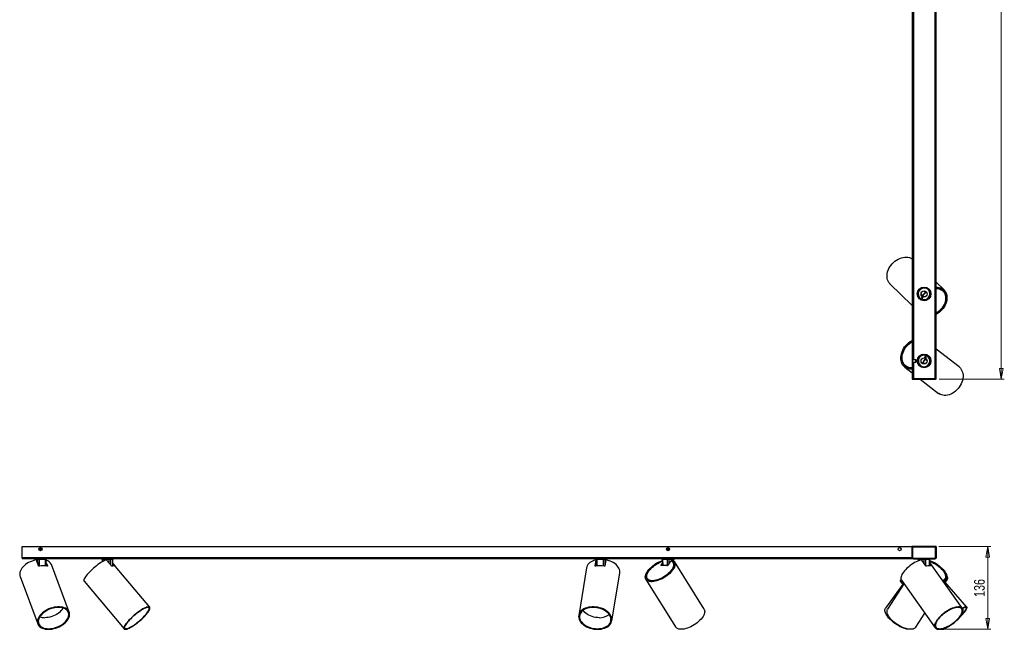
# Model space of a CAD drawing. Header units: millimetres. Extents: x 50 to 1141, y 437 to 837.
# Tile 2 of 4: x 424 to 747, y 437 to 637. Entities that reach past the tile are written whole.
import ezdxf

# ---------------------------------------------------------------- set-up
doc = ezdxf.new("R2010")
doc.units = ezdxf.units.MM
doc.header["$PDSIZE"] = -1
doc.styles.add('SLDTEXTSTYLE0', font='TXT', dxfattribs={"width": 0.75})
doc.dimstyles.new('SLDDIMSTYLE0', dxfattribs={"dimtxt": 3.5, "dimasz": 3.556, "dimexe": 0, "dimexo": 0.0625, "dimgap": 0.875, "dimtad": 1, "dimdec": 0, "dimlfac": 5, "dimrnd": 1e-09, "dimzin": 12, "dimdsep": 46, "dimtxsty": 'SLDTEXTSTYLE0', "dimblk1": 'CLOSED', "dimblk2": 'CLOSED', "dimsah": 1, "dimcen": 0.09, "dimadec": 0, "dimazin": 3, "dimtfac": 1, "dimtofl": 0, "dimtmove": 0, "dimatfit": 3, "dimldrblk": 'CLOSED', "dimfxl": 0, "dimfrac": 2, "dimtolj": 1, "dimtzin": 12, "dimarcsym": 0})
doc.dimstyles.new('SLDDIMSTYLE2', dxfattribs={"dimtxt": 3.5, "dimasz": 3.556, "dimexe": 0, "dimexo": 0.0625, "dimgap": 0.875, "dimtad": 1, "dimdec": 0, "dimlfac": 5, "dimrnd": 1e-09, "dimzin": 12, "dimdsep": 46, "dimtxsty": 'SLDTEXTSTYLE0', "dimblk1": 'CLOSED', "dimblk2": 'CLOSED', "dimsah": 1, "dimcen": 0.09, "dimadec": 0, "dimazin": 3, "dimtfac": 1, "dimtdec": 0, "dimtofl": 0, "dimtmove": 0, "dimatfit": 3, "dimldrblk": 'CLOSED', "dimfxl": 0, "dimfrac": 2, "dimtolj": 1, "dimtzin": 12, "dimarcsym": 0})

# ---------------------------------------------------------------- blocks, each defined once
blk = doc.blocks.new('_Closed')
at = {"color": 0, "linetype": 'ByBlock', "lineweight": -2}
for p, q in [((-1, 0.166667), (0, 0)), ((-1, 0.166667), (-1, -0.166667)), ((0, 0), (-1, -0.166667)), ((0, 0), (-1, 0))]:
    blk.add_line(p, q, dxfattribs=at)
blk = doc.blocks.new('_D')
at = {"color": 7, "linetype": 'Continuous', "lineweight": 0}
for p, q in [((725.57, 463.82), (742.6, 463.82)), ((741.6, 436.66), (741.6, 463.82)), ((726.16, 436.66), (742.6, 436.66))]:
    blk.add_line(p, q, dxfattribs=at)
at = {"color": 7, "linetype": 'Continuous', "lineweight": 18, "xscale": 3.556, "yscale": 3.556}
for p, rotation in [((741.6, 463.82), 90.0000000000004), ((741.6, 436.66), 270.0000000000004)]:
    blk.add_blockref('_Closed', p, dxfattribs=dict(at, rotation=rotation))
at = {"color": 7, "linetype": 'Continuous', "lineweight": 18, "insert": (737.09, 447.26), "char_height": 3.5, "attachment_point": 1, "rotation": 90, "style": 'SLDTEXTSTYLE0'}
blk.add_mtext('136', dxfattribs=at)
blk = doc.blocks.new('_D_3')
at = {"color": 7, "linetype": 'Continuous', "lineweight": 0}
for p, q in [((725.57, 818.65), (747.02, 818.65)), ((746.02, 818.65), (746.02, 518.69)), ((725.6, 518.69), (747.02, 518.69))]:
    blk.add_line(p, q, dxfattribs=at)
at = {"color": 7, "linetype": 'Continuous', "lineweight": 18, "xscale": 3.556, "yscale": 3.556}
for p, rotation in [((746.02, 818.65, 9.65), 90.0000000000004), ((746.02, 518.69, 9.65), 270.0000000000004)]:
    blk.add_blockref('_Closed', p, dxfattribs=dict(at, rotation=rotation))
at = {"color": 7, "linetype": 'Continuous', "lineweight": 18, "insert": (741.51, 669.15), "char_height": 3.5, "attachment_point": 1, "rotation": 90, "style": 'SLDTEXTSTYLE0'}
blk.add_mtext('1500', dxfattribs=at)

msp = doc.modelspace()

# ---------------------------------------------------------------- linework, layer by layer
at = {"color": 8, "linetype": 'Continuous', "lineweight": 25}
for p, q in [((724.22, 818.25), (724.22, 518.89)), ((717.16, 730.29), (717.16, 525.09)), ((717.16, 524.29), (717.16, 518.89)), ((428.89, 459.52), (428.89, 459.35)), ((429.84, 457.91), (429.83, 459.52)), ((430.23, 459.52), (430.23, 457.32)), ((432.26, 457.41), (432.28, 459.52)), ((451.1, 459.52), (451.11, 458.9)), ((453.21, 458.28), (453.22, 459.52)), ((453.6, 459.52), (453.59, 457.83)), ((454.37, 457.38), (454.4, 459.52)), ((613.04, 459.25), (613.04, 459.29)), ((613.29, 459.52), (613.31, 457.38)), ((615.49, 457.34), (615.51, 459.52)), ((615.86, 459.52), (615.84, 457.37)), ((616.27, 459.39), (616.27, 459.52)), ((634.86, 459.52), (634.88, 457.52)), ((636.48, 457.67), (636.48, 459.52)), ((636.91, 459.52), (636.91, 458.22)), ((638.47, 459.12), (638.47, 459.52)), ((716.76, 460.12), (716.66, 460.12)), ((718.92, 459.52), (718.92, 459.14)), ((720.7, 458.2), (720.7, 459.52)), ((721.12, 459.52), (721.12, 457.61)), ((722.49, 457.44), (722.51, 459.52)), ((432.88, 457.32), (432.93, 457.43)), ((455.02, 457.4), (455.05, 457.43)), ((612.73, 457.43), (612.74, 457.36)), ((634.3, 457.53), (634.3, 457.52)), ((723.15, 457.35), (723.22, 457.43))]:
    msp.add_line(p, q, dxfattribs=at)
at = {"color": 7, "linetype": 'Continuous', "lineweight": 25}
for p, q in [((724.46, 518.69), (724.46, 818.6)), ((724.62, 518.69), (724.62, 818.6)), ((716.76, 810.69), (716.76, 518.69)), ((716.92, 810.69), (716.92, 518.69)), ((709.49, 549.97), (716.76, 542.84)), ((727.23, 547.98), (724.62, 550.54)), ((718.49, 546.6), (718.44, 546.65)), ((720.11, 546.27), (719.83, 546.55)), ((720.68, 548.94), (720.73, 548.89)), ((720.81, 547.55), (721.09, 547.27)), ((722.24, 548.25), (722.29, 548.27)), ((722.4, 548.07), (722.45, 548.09)), ((722.5, 547.94), (722.54, 547.97)), ((722.86, 546.31), (722.9, 546.27)), ((722.89, 546.63), (722.94, 546.59)), ((726.39, 548.23), (726.29, 548.13)), ((726.88, 547.63), (726.68, 547.81)), ((726.76, 547.74), (726.89, 547.88)), ((719.14, 545.06), (719.16, 545.11)), ((719.32, 544.9), (719.34, 544.95)), ((719.45, 544.81), (719.47, 544.86)), ((720.07, 545.85), (719.71, 545.06)), ((720.44, 545.68), (720.07, 545.85)), ((720.07, 544.89), (720.44, 545.68)), ((720.84, 544.44), (720.79, 544.49)), ((721.15, 544.49), (721.11, 544.53)), ((721.37, 544.6), (721.3, 544.52)), ((721.43, 544.61), (721.35, 544.54)), ((722.85, 546.07), (722.78, 545.99)), ((722.87, 546.12), (722.79, 546.05)), ((719.98, 526.82), (720.03, 526.79)), ((720.29, 526.9), (720.34, 526.86)), ((732.19, 522.7), (724.62, 528.6)), ((717.96, 525.09), (716.92, 525.09)), ((716.92, 524.29), (717.96, 524.29)), ((718.36, 524.69), (717.96, 525.09)), ((717.96, 525.08), (717.96, 525.09)), ((717.96, 524.29), (717.96, 525.08)), ((717.96, 524.29), (718.36, 524.69)), ((718.5, 524.49), (718.44, 524.54)), ((718.49, 524.82), (718.45, 524.85)), ((718.46, 525), (718.53, 525.08)), ((718.47, 525.06), (718.54, 525.14)), ((719.72, 526.66), (719.79, 526.75)), ((719.78, 526.69), (719.84, 526.77)), ((720.67, 523.82), (720.35, 524.06)), ((721.1, 526.54), (720.83, 525.72)), ((720.83, 525.72), (721.21, 525.59)), ((721.21, 525.59), (721.48, 526.41)), ((721.21, 525.17), (721.53, 524.92)), ((721.71, 526.69), (721.69, 526.65)), ((721.85, 526.62), (721.83, 526.57)), ((722.05, 526.48), (722.03, 526.43)), ((722.86, 525.02), (722.92, 524.98)), ((714.34, 522.66), (716.76, 520.78)), ((714.65, 523.06), (714.86, 522.89)), ((714.78, 522.95), (714.66, 522.8)), ((715.2, 522.51), (715.28, 522.62)), ((719.04, 523.24), (718.99, 523.21)), ((719.15, 523.12), (719.1, 523.09)), ((719.33, 522.96), (719.28, 522.93)), ((720.95, 522.45), (720.9, 522.5)), ((716.76, 518.69), (716.92, 518.69)), ((716.92, 518.89), (724.46, 518.89)), ((716.92, 518.69), (724.46, 518.69)), ((719.44, 518.69), (725.43, 514.02)), ((724.62, 518.69), (724.46, 518.69)), ((424.66, 460.12), (424.66, 463.82)), ((424.66, 463.82), (716.66, 463.82)), ((430.57, 463.14), (430.43, 462.96)), ((430.52, 462.74), (430.43, 462.96)), ((430.52, 462.74), (430.75, 462.71)), ((430.57, 463.14), (430.8, 463.11)), ((430.75, 462.71), (430.89, 462.89)), ((430.8, 463.11), (430.89, 462.89)), ((636.57, 463.14), (636.43, 462.96)), ((636.52, 462.74), (636.43, 462.96)), ((636.52, 462.74), (636.75, 462.71)), ((636.57, 463.14), (636.8, 463.11)), ((636.75, 462.71), (636.89, 462.89)), ((636.8, 463.11), (636.89, 462.89)), ((716.66, 463.82), (716.66, 460.12)), ((716.76, 463.82), (716.66, 463.82)), ((716.76, 463.82), (716.92, 463.82)), ((716.76, 463.82), (716.76, 460.12)), ((716.92, 463.82), (716.92, 460.12)), ((724.46, 463.82), (716.92, 463.82)), ((716.92, 463.72), (724.6, 463.72)), ((716.92, 460.08), (716.92, 463.72)), ((724.62, 463.82), (724.46, 463.82)), ((724.46, 460.12), (724.46, 463.82)), ((724.6, 463.72), (724.6, 460.08)), ((724.62, 460.12), (724.62, 463.82)), ((424.66, 460.12), (424.66, 459.72)), ((716.66, 460.12), (424.66, 460.12)), ((717.16, 459.72), (424.66, 459.72)), ((428.86, 459.52), (428.87, 459.34)), ((429.83, 459.52), (428.89, 459.52)), ((430.02, 457.43), (429.32, 459.29)), ((432.28, 459.52), (430.23, 459.52)), ((432.43, 457.38), (432.46, 459.52)), ((450.91, 459.52), (450.91, 458.78)), ((453.22, 459.52), (451.1, 459.52)), ((453.93, 457.43), (452.36, 459.29)), ((454.4, 459.52), (453.6, 459.52)), ((454.39, 457.38), (454.42, 459.52)), ((612.73, 457.43), (613.04, 459.29)), ((613.04, 459.52), (613.06, 457.35)), ((613.04, 459.28), (613.04, 459.32)), ((615.51, 459.52), (613.29, 459.52)), ((616.27, 459.52), (615.86, 459.52)), ((616.18, 459.29), (615.87, 457.43)), ((616.28, 459.39), (616.28, 459.52)), ((634.76, 459.52), (634.79, 457.52)), ((636.48, 459.52), (634.86, 459.52)), ((637.59, 459.11), (636.42, 457.59)), ((638.47, 459.52), (636.91, 459.52)), ((637.98, 459.39), (637.82, 459.18)), ((637.94, 458.93), (637.85, 459.08)), ((638.03, 459.39), (637.86, 459.18)), ((638.55, 459.04), (638.56, 459.52)), ((716.66, 460.11), (716.66, 460.12)), ((716.78, 460.03), (716.66, 460.11)), ((716.76, 460.12), (716.92, 460.12)), ((724.4, 459.88), (717.12, 459.88)), ((717.16, 459.72), (717.16, 459.88)), ((717.16, 459.88), (724.22, 459.88)), ((717.16, 459.72), (724.22, 459.72)), ((718.79, 459.52), (718.8, 459.09)), ((718.8, 459.52), (718.81, 459.09)), ((720.7, 459.52), (718.92, 459.52)), ((721.25, 457.43), (719.93, 459.29)), ((722.51, 459.52), (721.12, 459.52)), ((722.55, 457.44), (722.57, 459.52)), ((722.58, 458.58), (722.59, 459.52)), ((724.22, 459.72), (724.22, 459.88)), ((724.62, 460.12), (724.46, 460.12)), ((724.57, 459.88), (724.54, 459.88)), ((724.57, 459.93), (724.57, 459.88)), ((432.44, 458.26), (432.79, 457.32)), ((432.45, 458.71), (432.93, 457.43)), ((440.08, 442.23), (434.25, 457.84)), ((454.4, 458.2), (455.05, 457.43)), ((454.4, 457.74), (454.66, 457.43)), ((466.5, 443.85), (455.15, 457.32)), ((609.93, 456.82), (607.33, 441.21)), ((612.79, 457.33), (613.05, 458.89)), ((634.26, 457.59), (634.78, 458.26)), ((634.26, 457.59), (634.3, 457.53)), ((636.3, 457.52), (634.28, 457.52)), ((634.62, 457.52), (634.79, 457.73)), ((638.48, 458.26), (638.3, 458.56)), ((638.65, 457.78), (638.65, 457.79)), ((648.46, 443.22), (638.72, 458.83)), ((733.29, 443.49), (722.56, 458.6)), ((722.56, 458.35), (723.22, 457.43)), ((722.56, 457.89), (722.9, 457.41)), ((423.95, 453.99), (429.77, 438.39)), ((618.18, 439.4), (620.78, 455.01)), ((629.39, 453), (639.13, 437.4)), ((629.81, 453.27), (630, 452.97)), ((713.24, 452.73), (724.32, 437.12)), ((727.33, 451.89), (728, 452.94)), ((727.39, 452.91), (727.58, 453.21)), ((727.7, 452.05), (728.16, 452.7)), ((444.94, 452.37), (458.09, 436.76)), ((713.68, 451.43), (707.98, 443.53)), ((714.05, 451.58), (708.71, 443.28)), ((712.91, 452.31), (713.84, 451.25)), ((734.75, 443.91), (727.54, 452.23)), ((717.97, 437.33), (720.92, 441.92)), ((726.42, 436.72), (726.44, 436.71)), ((726.86, 436.83), (726.88, 436.83))]:
    msp.add_line(p, q, dxfattribs=at)
at = {"color": 7, "linetype": 'Continuous', "lineweight": 25, "flags": 128}
for points in [[(709.49, 549.97), (709.41, 550.05), (709.11, 550.41), (708.87, 550.82), (708.69, 551.27), (708.57, 551.76), (708.52, 552.27), (708.52, 552.8), (708.59, 553.35), (708.72, 553.9), (708.91, 554.45), (709.15, 555), (709.46, 555.53), (709.81, 556.04), (710.21, 556.53), (710.65, 556.97), (711.12, 557.38), (711.63, 557.75), (712.15, 558.06), (712.69, 558.32), (713.24, 558.52), (713.79, 558.66), (714.34, 558.74), (714.87, 558.75), (715.38, 558.7), (715.87, 558.59), (716.32, 558.42), (716.74, 558.19), (716.76, 558.17)], [(718.51, 547.26), (718.55, 547.31), (718.6, 547.38)], [(719.83, 546.55), (719.75, 546.6), (719.69, 546.6)], [(720.07, 545.91), (720.13, 546), (720.16, 546.1), (720.16, 546.2), (720.11, 546.27), (720.04, 546.32), (719.94, 546.32), (719.84, 546.28), (719.79, 546.25)], [(719.95, 548.76), (720.03, 548.82), (720.07, 548.85)], [(720.17, 546.15), (720.47, 546.36), (720.76, 546.62)], [(720.75, 547.69), (720.76, 547.63), (720.81, 547.55)], [(720.76, 546.62), (721.01, 546.91), (721.21, 547.22)], [(724.62, 548.91), (725.13, 548.9), (725.64, 548.82), (726.11, 548.68), (726.55, 548.48), (726.94, 548.23), (727.29, 547.91), (727.59, 547.55), (727.83, 547.14), (728.02, 546.69), (728.14, 546.21), (728.2, 545.7), (728.2, 545.16), (728.13, 544.61), (728, 544.06), (727.81, 543.5), (727.57, 542.95), (727.26, 542.42), (726.91, 541.91), (726.51, 541.42), (726.07, 540.97), (725.59, 540.56), (725.09, 540.2), (724.62, 539.92)], [(724.62, 548.65), (724.66, 548.65), (725.16, 548.62), (725.64, 548.53), (726.08, 548.38), (726.49, 548.18), (726.86, 547.91), (727.18, 547.6), (727.44, 547.23), (727.66, 546.83), (727.81, 546.39), (727.91, 545.91), (727.94, 545.41), (727.92, 544.89), (727.83, 544.36), (727.68, 543.83), (727.47, 543.3), (727.21, 542.78), (726.9, 542.28), (726.54, 541.8), (726.13, 541.35), (725.69, 540.94), (725.22, 540.57), (724.72, 540.24), (724.62, 540.18)], [(724.62, 548.47), (725.01, 548.46), (725.49, 548.38), (725.93, 548.24), (726.34, 548.03), (726.71, 547.77), (727.03, 547.46), (727.3, 547.09), (727.51, 546.69), (727.66, 546.24), (727.74, 545.76), (727.77, 545.26), (727.73, 544.74), (727.62, 544.21), (727.46, 543.67), (727.23, 543.15), (726.95, 542.63), (726.61, 542.14), (726.23, 541.67), (725.81, 541.24), (725.35, 540.85), (724.87, 540.51), (724.62, 540.36)], [(716.76, 522), (716.52, 521.99), (716.02, 522.01), (715.53, 522.09), (715.07, 522.24), (714.65, 522.45), (714.27, 522.72), (713.93, 523.05), (713.64, 523.43), (713.41, 523.85), (713.23, 524.32), (713.12, 524.82), (713.06, 525.35), (713.06, 525.91), (713.13, 526.47), (713.25, 527.05), (713.44, 527.62), (713.68, 528.18), (713.97, 528.73), (714.31, 529.26), (714.7, 529.76), (715.13, 530.22), (715.59, 530.64), (716.08, 531.01), (716.59, 531.33), (716.76, 531.42)], [(716.76, 522.27), (716.46, 522.26), (715.98, 522.29), (715.52, 522.39), (715.09, 522.55), (714.7, 522.77), (714.35, 523.05), (714.04, 523.38), (713.78, 523.76), (713.58, 524.18), (713.43, 524.64), (713.34, 525.14), (713.31, 525.65), (713.33, 526.19), (713.42, 526.74), (713.57, 527.29), (713.77, 527.83), (714.02, 528.37), (714.33, 528.88), (714.68, 529.38), (715.07, 529.83), (715.49, 530.26), (715.95, 530.63), (716.43, 530.96), (716.76, 531.15)], [(716.76, 522.45), (716.6, 522.44), (716.12, 522.47), (715.65, 522.56), (715.22, 522.71), (714.83, 522.93), (714.47, 523.2), (714.17, 523.54), (713.91, 523.92), (713.72, 524.35), (713.58, 524.81), (713.5, 525.31), (713.48, 525.83), (713.52, 526.37), (713.63, 526.92), (713.79, 527.47), (714.01, 528.01), (714.29, 528.54), (714.61, 529.04), (714.98, 529.52), (715.39, 529.96), (715.84, 530.35), (716.31, 530.7), (716.76, 530.97)], [(720.61, 524.75), (720.39, 524.43), (720.23, 524.1)], [(721.15, 525.28), (720.87, 525.04), (720.61, 524.75)], [(720.74, 523.69), (720.72, 523.74), (720.67, 523.82)], [(721.22, 525.54), (721.17, 525.44), (721.14, 525.33), (721.16, 525.24), (721.21, 525.17), (721.3, 525.13), (721.39, 525.14), (721.49, 525.19), (721.54, 525.22)], [(721.53, 524.92), (721.61, 524.88), (721.67, 524.88)], [(722.92, 524.37), (722.89, 524.31), (722.84, 524.23)], [(721.66, 522.71), (721.59, 522.65), (721.55, 522.61)], [(732.19, 522.7), (732.28, 522.63), (732.61, 522.3), (732.9, 521.92), (733.13, 521.49), (733.3, 521.03), (733.42, 520.52), (733.47, 519.99), (733.47, 519.44), (733.4, 518.88), (733.28, 518.31), (733.09, 517.74), (732.85, 517.17), (732.56, 516.63), (732.22, 516.1), (731.83, 515.61), (731.41, 515.15), (730.95, 514.73), (730.46, 514.36), (729.95, 514.04), (729.43, 513.78), (728.9, 513.58), (728.36, 513.44), (727.84, 513.36), (727.32, 513.35), (726.83, 513.41), (726.36, 513.53), (725.92, 513.71), (725.52, 513.95), (725.43, 514.02)], [(429.06, 459.39), (428.46, 459.23), (427.87, 459.03), (427.29, 458.78), (426.73, 458.5), (426.21, 458.18), (425.72, 457.84), (425.28, 457.46), (424.89, 457.07), (424.55, 456.67), (424.27, 456.25), (424.06, 455.83), (423.91, 455.41), (423.83, 454.99), (423.82, 454.59), (423.88, 454.21), (423.95, 453.99)], [(430.31, 459.72), (430.29, 459.71), (430.28, 459.7), (430.26, 459.68), (430.25, 459.66), (430.24, 459.63), (430.23, 459.59), (430.23, 459.56), (430.23, 459.52)], [(432.36, 459.72), (432.35, 459.71), (432.33, 459.7), (432.32, 459.68), (432.31, 459.66), (432.3, 459.63), (432.29, 459.59), (432.28, 459.56), (432.28, 459.52)], [(452.12, 459.39), (451.75, 459.23), (451.35, 459.03), (450.91, 458.78), (450.45, 458.5), (449.98, 458.18), (449.49, 457.84), (449, 457.46), (448.51, 457.07), (448.03, 456.67), (447.56, 456.25), (447.12, 455.83), (446.7, 455.41), (446.31, 454.99), (445.96, 454.59), (445.65, 454.21), (445.39, 453.85), (445.18, 453.51), (445.02, 453.21), (444.91, 452.94), (444.86, 452.71), (444.86, 452.53), (444.92, 452.38), (444.94, 452.37)], [(451.1, 459.52), (451.1, 459.56), (451.1, 459.59), (451.09, 459.63), (451.08, 459.66), (451.07, 459.68), (451.06, 459.7), (451.04, 459.71), (451.03, 459.72)], [(453.22, 459.52), (453.21, 459.56), (453.21, 459.59), (453.2, 459.63), (453.2, 459.66), (453.18, 459.68), (453.17, 459.7), (453.16, 459.71), (453.15, 459.72)], [(612.87, 459.39), (612.33, 459.23), (611.83, 459.03), (611.38, 458.78), (610.98, 458.5), (610.63, 458.18), (610.35, 457.84), (610.14, 457.46), (609.99, 457.07), (609.93, 456.82)], [(620.78, 455.01), (620.81, 455.41), (620.78, 455.83), (620.67, 456.25), (620.49, 456.67), (620.25, 457.07), (619.94, 457.46), (619.57, 457.84), (619.15, 458.18), (618.67, 458.5), (618.15, 458.78), (617.6, 459.03), (617.02, 459.23), (616.41, 459.39)], [(638.03, 459.39), (638.32, 459.23), (638.57, 459.03), (638.75, 458.78), (638.87, 458.5), (638.92, 458.18), (638.91, 457.84), (638.84, 457.46), (638.71, 457.07), (638.51, 456.67), (638.26, 456.25), (637.95, 455.83), (637.59, 455.41), (637.18, 454.99), (636.74, 454.59), (636.25, 454.21), (635.74, 453.85), (635.21, 453.51), (634.66, 453.21), (634.1, 452.94), (633.55, 452.71), (632.99, 452.53), (632.46, 452.38), (631.94, 452.29), (631.45, 452.24), (631, 452.24), (630.58, 452.29), (630.22, 452.38), (629.9, 452.53), (629.63, 452.71), (629.43, 452.94), (629.28, 453.21), (629.2, 453.51), (629.18, 453.85), (629.23, 454.21), (629.34, 454.59), (629.51, 454.99), (629.74, 455.41), (630.02, 455.83), (630.36, 456.25), (630.75, 456.67), (631.18, 457.07), (631.65, 457.46), (632.15, 457.84), (632.68, 458.18), (633.22, 458.5), (633.78, 458.78), (634.34, 459.03), (634.77, 459.19)], [(637.86, 459.18), (638.14, 459.02), (638.36, 458.81), (638.52, 458.57), (638.62, 458.29), (638.66, 457.98), (638.64, 457.64), (638.55, 457.28), (638.41, 456.9), (638.21, 456.51), (637.95, 456.11), (637.63, 455.7), (637.27, 455.3), (636.87, 454.91), (636.43, 454.53), (635.95, 454.17), (635.45, 453.83), (634.94, 453.52), (634.41, 453.25), (633.87, 453), (633.34, 452.8), (632.82, 452.64), (632.31, 452.53), (631.83, 452.46), (631.38, 452.43), (630.96, 452.46), (630.58, 452.53), (630.26, 452.64), (629.98, 452.8), (629.76, 453), (629.59, 453.25), (629.49, 453.52), (629.45, 453.83), (629.47, 454.17), (629.55, 454.53), (629.69, 454.91), (629.89, 455.3), (630.15, 455.7), (630.46, 456.11), (630.82, 456.51), (631.22, 456.9), (631.66, 457.28), (632.13, 457.64), (632.63, 457.98), (633.15, 458.29), (633.68, 458.57), (634.21, 458.81), (634.75, 459.02), (634.77, 459.02)], [(637.59, 459.11), (637.89, 458.96), (638.13, 458.77), (638.31, 458.54), (638.43, 458.27), (638.48, 457.97), (638.47, 457.64), (638.4, 457.28), (638.26, 456.9), (638.06, 456.51), (637.8, 456.11), (637.49, 455.71), (637.13, 455.31), (636.72, 454.91), (636.28, 454.54), (635.8, 454.18), (635.3, 453.85), (634.78, 453.55), (634.25, 453.28), (633.71, 453.05), (633.18, 452.86), (632.67, 452.72), (632.17, 452.62), (631.7, 452.57), (631.27, 452.57), (630.87, 452.62), (630.52, 452.72), (630.23, 452.86), (629.99, 453.05), (629.81, 453.28), (629.69, 453.55), (629.63, 453.85), (629.64, 454.18), (629.71, 454.54), (629.85, 454.91), (630.04, 455.31), (630.3, 455.71), (630.61, 456.11), (630.97, 456.51), (631.37, 456.9), (631.82, 457.28), (632.29, 457.64), (632.8, 457.97), (633.32, 458.27), (633.85, 458.54), (634.38, 458.77), (634.77, 458.91)], [(719.66, 459.39), (719.16, 459.23), (718.65, 459.03), (718.12, 458.78), (717.58, 458.5), (717.05, 458.18), (716.52, 457.84), (716.02, 457.46), (715.53, 457.07), (715.07, 456.67), (714.65, 456.25), (714.27, 455.83), (713.93, 455.41), (713.64, 454.99), (713.41, 454.59), (713.23, 454.21), (713.12, 453.85), (713.06, 453.51), (713.06, 453.21), (713.13, 452.94), (713.24, 452.73)], [(718.92, 459.52), (718.92, 459.56), (718.91, 459.59), (718.9, 459.63), (718.88, 459.66), (718.86, 459.68), (718.84, 459.7), (718.82, 459.71), (718.8, 459.72)], [(720.7, 459.52), (720.7, 459.56), (720.69, 459.59), (720.68, 459.63), (720.67, 459.66), (720.65, 459.68), (720.63, 459.7), (720.6, 459.71), (720.58, 459.72)], [(722.57, 459.18), (722.96, 459.03), (723.51, 458.78), (724.07, 458.5), (724.61, 458.18), (725.13, 457.84), (725.64, 457.46), (726.11, 457.07), (726.55, 456.67), (726.94, 456.25), (727.29, 455.83), (727.59, 455.41), (727.83, 454.99), (728.02, 454.59), (728.14, 454.21), (728.2, 453.85), (728.2, 453.51), (728.13, 453.21), (728, 452.94), (727.81, 452.71), (727.57, 452.53), (727.26, 452.38), (727.03, 452.31)], [(722.57, 459.01), (723.09, 458.81), (723.62, 458.57), (724.15, 458.29), (724.66, 457.98), (725.16, 457.64), (725.64, 457.28), (726.08, 456.9), (726.49, 456.51), (726.86, 456.11), (727.18, 455.7), (727.44, 455.3), (727.66, 454.91), (727.81, 454.53), (727.91, 454.17), (727.94, 453.83), (727.92, 453.52), (727.83, 453.25), (727.68, 453), (727.47, 452.8), (727.21, 452.64), (726.9, 452.53), (726.88, 452.52)], [(455.15, 457.32), (455.08, 457.37), (455, 457.41), (454.9, 457.43), (454.78, 457.44), (454.65, 457.43), (454.5, 457.41), (454.34, 457.37), (454.17, 457.32)], [(634.28, 457.52), (634.27, 457.52), (634.26, 457.52), (634.25, 457.53), (634.25, 457.54), (634.24, 457.55), (634.25, 457.56), (634.25, 457.57), (634.26, 457.59)], [(722.57, 458.91), (722.93, 458.77), (723.46, 458.54), (723.98, 458.27), (724.5, 457.97), (725.01, 457.64), (725.49, 457.28), (725.93, 456.9), (726.34, 456.51), (726.71, 456.11), (727.03, 455.71), (727.3, 455.31), (727.51, 454.91), (727.66, 454.54), (727.74, 454.18), (727.77, 453.85), (727.73, 453.55), (727.62, 453.28), (727.46, 453.05), (727.23, 452.86), (726.95, 452.72), (726.78, 452.66)], [(630.36, 452.6), (630.17, 452.75), (630, 452.97)], [(713.09, 453.07), (713.01, 452.94), (712.91, 452.71), (712.87, 452.53), (712.87, 452.38), (712.91, 452.31)], [(727.39, 452.91), (727.26, 452.75), (727.06, 452.58)], [(728.14, 454.19), (728.26, 453.85), (728.33, 453.51), (728.34, 453.21), (728.29, 452.94), (728.18, 452.71), (728, 452.53), (727.78, 452.38), (727.6, 452.32)], [(433.23, 436.63), (433.81, 436.65), (434.41, 436.72), (435.01, 436.84), (435.61, 437.01), (436.21, 437.21), (436.78, 437.46), (437.34, 437.74), (437.86, 438.06), (438.34, 438.41), (438.78, 438.78), (439.16, 439.17), (439.5, 439.58), (439.77, 439.99), (439.98, 440.41), (440.12, 440.83), (440.2, 441.24), (440.21, 441.64), (440.14, 442.03), (440.01, 442.39), (439.82, 442.72), (439.56, 443.02), (439.24, 443.29), (438.86, 443.51), (438.44, 443.7), (437.96, 443.84), (437.45, 443.93), (436.9, 443.98), (436.33, 443.98), (435.74, 443.93), (435.14, 443.84), (434.54, 443.7), (433.94, 443.51), (433.36, 443.29), (432.79, 443.02), (432.25, 442.72), (431.75, 442.39), (431.29, 442.03), (430.88, 441.64), (430.52, 441.24), (430.21, 440.83), (429.97, 440.41), (429.79, 439.99), (429.68, 439.58), (429.64, 439.17), (429.67, 438.78), (429.77, 438.41), (429.93, 438.06), (430.16, 437.74), (430.45, 437.46), (430.8, 437.21), (431.2, 437.01), (431.65, 436.84), (432.14, 436.72), (432.67, 436.65), (433.23, 436.63)], [(433.33, 436.83), (433.89, 436.85), (434.46, 436.92), (435.04, 437.04), (435.62, 437.2), (436.19, 437.4), (436.74, 437.64), (437.27, 437.92), (437.77, 438.23), (438.22, 438.57), (438.64, 438.93), (439, 439.31), (439.31, 439.7), (439.56, 440.11), (439.74, 440.51), (439.87, 440.91), (439.92, 441.31), (439.91, 441.69), (439.83, 442.05), (439.68, 442.39), (439.47, 442.7), (439.2, 442.97), (438.87, 443.22), (438.48, 443.42), (438.05, 443.58), (437.58, 443.69), (437.07, 443.76), (436.53, 443.79), (435.97, 443.76), (435.39, 443.69), (434.81, 443.58), (434.23, 443.42), (433.66, 443.22), (433.11, 442.97), (432.58, 442.7), (432.09, 442.39), (431.63, 442.05), (431.22, 441.69), (430.85, 441.31), (430.54, 440.91), (430.3, 440.51), (430.11, 440.11), (429.99, 439.7), (429.93, 439.31), (429.95, 438.93), (430.03, 438.57), (430.17, 438.23), (430.39, 437.92), (430.66, 437.64), (430.99, 437.4), (431.37, 437.2), (431.8, 437.04), (432.28, 436.92), (432.79, 436.85), (433.33, 436.83)], [(438.07, 443.57), (437.9, 443.29), (437.61, 442.9), (437.27, 442.53), (436.87, 442.17), (436.43, 441.84), (435.95, 441.53), (435.43, 441.25), (434.89, 441.01), (434.34, 440.81), (433.77, 440.65), (433.2, 440.53), (432.64, 440.46), (432.09, 440.44)], [(458.47, 436.63), (458.71, 436.65), (459.01, 436.72), (459.34, 436.84), (459.72, 437.01), (460.12, 437.21), (460.56, 437.46), (461.02, 437.74), (461.49, 438.06), (461.98, 438.41), (462.46, 438.78), (462.95, 439.17), (463.43, 439.58), (463.89, 439.99), (464.34, 440.41), (464.75, 440.83), (465.14, 441.24), (465.49, 441.64), (465.79, 442.03), (466.05, 442.39), (466.26, 442.72), (466.42, 443.02), (466.53, 443.29), (466.58, 443.51), (466.57, 443.7), (466.51, 443.84), (466.4, 443.93), (466.23, 443.98), (466.01, 443.98), (465.74, 443.93), (465.42, 443.84), (465.07, 443.7), (464.68, 443.51), (464.26, 443.29), (463.81, 443.02), (463.34, 442.72), (462.86, 442.39), (462.37, 442.03), (461.88, 441.64), (461.4, 441.24), (460.93, 440.83), (460.47, 440.41), (460.04, 439.99), (459.64, 439.58), (459.28, 439.17), (458.95, 438.78), (458.66, 438.41), (458.43, 438.06), (458.24, 437.74), (458.11, 437.46), (458.03, 437.21), (458.01, 437.01), (458.04, 436.84), (458.13, 436.72), (458.27, 436.65), (458.47, 436.63)], [(458.68, 436.83), (458.91, 436.85), (459.2, 436.92), (459.52, 437.04), (459.88, 437.2), (460.28, 437.4), (460.7, 437.64), (461.14, 437.92), (461.6, 438.23), (462.07, 438.57), (462.54, 438.93), (463.01, 439.31), (463.47, 439.7), (463.91, 440.11), (464.33, 440.51), (464.72, 440.91), (465.08, 441.31), (465.41, 441.69), (465.69, 442.05), (465.92, 442.39), (466.11, 442.7), (466.24, 442.97), (466.32, 443.22), (466.35, 443.42), (466.32, 443.58), (466.24, 443.69), (466.1, 443.76), (465.91, 443.79), (465.68, 443.76), (465.39, 443.69), (465.07, 443.58), (464.71, 443.42), (464.31, 443.22), (463.89, 442.97), (463.45, 442.7), (462.99, 442.39), (462.52, 442.05), (462.05, 441.69), (461.58, 441.31), (461.12, 440.91), (460.68, 440.51), (460.26, 440.11), (459.87, 439.7), (459.51, 439.31), (459.18, 438.93), (458.9, 438.57), (458.67, 438.23), (458.48, 437.92), (458.35, 437.64), (458.27, 437.4), (458.24, 437.2), (458.27, 437.04), (458.35, 436.92), (458.49, 436.85), (458.68, 436.83)], [(613.51, 436.63), (614.12, 436.65), (614.72, 436.72), (615.29, 436.84), (615.82, 437.01), (616.32, 437.21), (616.76, 437.46), (617.16, 437.74), (617.5, 438.06), (617.78, 438.41), (617.99, 438.78), (618.13, 439.17), (618.21, 439.58), (618.21, 439.99), (618.14, 440.41), (618, 440.83), (617.79, 441.24), (617.52, 441.64), (617.19, 442.03), (616.79, 442.39), (616.35, 442.72), (615.86, 443.02), (615.32, 443.29), (614.76, 443.51), (614.17, 443.7), (613.56, 443.84), (612.93, 443.93), (612.31, 443.98), (611.69, 443.98), (611.09, 443.93), (610.51, 443.84), (609.96, 443.7), (609.44, 443.51), (608.97, 443.29), (608.55, 443.02), (608.18, 442.72), (607.87, 442.39), (607.62, 442.03), (607.45, 441.64), (607.34, 441.24), (607.3, 440.83), (607.33, 440.41), (607.44, 439.99), (607.61, 439.58), (607.85, 439.17), (608.15, 438.78), (608.52, 438.41), (608.94, 438.06), (609.41, 437.74), (609.92, 437.46), (610.47, 437.21), (611.05, 437.01), (611.65, 436.84), (612.27, 436.72), (612.89, 436.65), (613.51, 436.63)], [(613.47, 436.83), (614.06, 436.85), (614.63, 436.92), (615.18, 437.04), (615.69, 437.2), (616.16, 437.4), (616.59, 437.64), (616.97, 437.92), (617.28, 438.23), (617.54, 438.57), (617.73, 438.93), (617.86, 439.31), (617.91, 439.7), (617.9, 440.11), (617.82, 440.51), (617.67, 440.91), (617.45, 441.31), (617.17, 441.69), (616.83, 442.05), (616.43, 442.39), (615.98, 442.7), (615.49, 442.97), (614.97, 443.22), (614.41, 443.42), (613.83, 443.58), (613.24, 443.69), (612.64, 443.76), (612.04, 443.79), (611.45, 443.76), (610.88, 443.69), (610.34, 443.58), (609.83, 443.42), (609.35, 443.22), (608.93, 442.97), (608.55, 442.7), (608.23, 442.39), (607.97, 442.05), (607.78, 441.69), (607.66, 441.31), (607.6, 440.91), (607.61, 440.51), (607.7, 440.11), (607.85, 439.7), (608.07, 439.31), (608.35, 438.93), (608.69, 438.57), (609.09, 438.23), (609.53, 437.92), (610.02, 437.64), (610.55, 437.4), (611.1, 437.2), (611.68, 437.04), (612.27, 436.92), (612.87, 436.85), (613.47, 436.83)], [(614.02, 440.44), (613.44, 440.46), (612.85, 440.53), (612.27, 440.65), (611.7, 440.81), (611.16, 441.01), (610.65, 441.25), (610.18, 441.53), (609.74, 441.84), (609.37, 442.17), (609.04, 442.53), (608.79, 442.88)], [(648.46, 443.22), (648.56, 443.02), (648.65, 442.72), (648.67, 442.39), (648.62, 442.03), (648.52, 441.64), (648.35, 441.24), (648.12, 440.83), (647.84, 440.41), (647.5, 439.99), (647.12, 439.58), (646.69, 439.17), (646.22, 438.78), (645.73, 438.41), (645.2, 438.06), (644.66, 437.74), (644.11, 437.46), (643.55, 437.21), (643, 437.01), (642.46, 436.84), (641.93, 436.72), (641.43, 436.65), (640.96, 436.63)], [(715.96, 436.64), (715.72, 436.63), (715.32, 436.65), (714.89, 436.72), (714.42, 436.84), (713.93, 437.01), (713.42, 437.21), (712.89, 437.46), (712.37, 437.74), (711.84, 438.06), (711.32, 438.41), (710.81, 438.78), (710.33, 439.17), (709.87, 439.58), (709.44, 439.99), (709.06, 440.41), (708.72, 440.83), (708.43, 441.24), (708.19, 441.64), (708, 442.03), (707.88, 442.39), (707.81, 442.72), (707.8, 443.02), (707.86, 443.29), (707.97, 443.51), (707.98, 443.53)], [(716.26, 436.63), (715.8, 436.65), (715.31, 436.72), (714.8, 436.84), (714.26, 437.01), (713.71, 437.21), (713.16, 437.46), (712.61, 437.74), (712.07, 438.06), (711.55, 438.41), (711.05, 438.78), (710.58, 439.17), (710.15, 439.58), (709.75, 439.99), (709.41, 440.41), (709.11, 440.83), (708.87, 441.24), (708.69, 441.64), (708.57, 442.03), (708.52, 442.39), (708.52, 442.72), (708.59, 443.02), (708.71, 443.28)], [(725.58, 436.63), (725.99, 436.65), (726.43, 436.72), (726.91, 436.84), (727.41, 437.01), (727.92, 437.21), (728.45, 437.46), (728.98, 437.74), (729.52, 438.06), (730.04, 438.41), (730.54, 438.78), (731.03, 439.17), (731.48, 439.58), (731.9, 439.99), (732.28, 440.41), (732.61, 440.83), (732.9, 441.24), (733.13, 441.64), (733.3, 442.03), (733.42, 442.39), (733.47, 442.72), (733.47, 443.02), (733.4, 443.29), (733.28, 443.51), (733.09, 443.7), (732.85, 443.84), (732.56, 443.93), (732.22, 443.98), (731.83, 443.98), (731.41, 443.93), (730.95, 443.84), (730.46, 443.7), (729.95, 443.51), (729.43, 443.29), (728.9, 443.02), (728.36, 442.72), (727.84, 442.39), (727.32, 442.03), (726.83, 441.64), (726.36, 441.24), (725.92, 440.83), (725.52, 440.41), (725.16, 439.99), (724.85, 439.58), (724.6, 439.17), (724.39, 438.78), (724.25, 438.41), (724.16, 438.06), (724.14, 437.74), (724.17, 437.46), (724.27, 437.21), (724.42, 437.01), (724.63, 436.84), (724.9, 436.72), (725.22, 436.65), (725.58, 436.63)], [(725.76, 436.83), (726.15, 436.85), (726.58, 436.92), (727.04, 437.04), (727.52, 437.2), (728.02, 437.4), (728.53, 437.64), (729.04, 437.92), (729.55, 438.23), (730.05, 438.57), (730.53, 438.93), (731, 439.31), (731.43, 439.7), (731.82, 440.11), (732.18, 440.51), (732.48, 440.91), (732.74, 441.31), (732.95, 441.69), (733.1, 442.05), (733.19, 442.39), (733.22, 442.7), (733.2, 442.97), (733.11, 443.22), (732.97, 443.42), (732.76, 443.58), (732.51, 443.69), (732.21, 443.76), (731.85, 443.79), (731.46, 443.76), (731.04, 443.69), (730.58, 443.58), (730.1, 443.42), (729.6, 443.22), (729.09, 442.97), (728.57, 442.7), (728.06, 442.39), (727.56, 442.05), (727.08, 441.69), (726.62, 441.31), (726.19, 440.91), (725.79, 440.51), (725.44, 440.11), (725.13, 439.7), (724.87, 439.31), (724.66, 438.93), (724.51, 438.57), (724.42, 438.23), (724.39, 437.92), (724.42, 437.64), (724.5, 437.4), (724.65, 437.2), (724.85, 437.04), (725.1, 436.92), (725.41, 436.85), (725.76, 436.83)], [(732.55, 440.75), (732.63, 440.83), (733.04, 441.24), (733.41, 441.64), (733.75, 442.03), (734.05, 442.39), (734.3, 442.72), (734.5, 443.02), (734.65, 443.29), (734.75, 443.51), (734.8, 443.7), (734.79, 443.84), (734.73, 443.93), (734.61, 443.98), (734.44, 443.98), (734.22, 443.93), (733.95, 443.84), (733.64, 443.7), (733.29, 443.51), (733.28, 443.51)], [(732.77, 441.06), (733.01, 441.31), (733.36, 441.69), (733.68, 442.05), (733.95, 442.39), (734.17, 442.7), (734.35, 442.97), (734.48, 443.22), (734.55, 443.42), (734.57, 443.58), (734.54, 443.69), (734.45, 443.76), (734.31, 443.79), (734.12, 443.76), (733.89, 443.69), (733.61, 443.58), (733.33, 443.44)], [(640.96, 436.63), (640.53, 436.65), (640.14, 436.72), (639.79, 436.84), (639.5, 437.01), (639.27, 437.21), (639.13, 437.4)], [(717.97, 437.33), (717.88, 437.21), (717.66, 437.01), (717.38, 436.84), (717.06, 436.72), (716.68, 436.65), (716.26, 436.63)], [(726.43, 436.72), (726.52, 436.65), (726.66, 436.63)], [(726.66, 436.63), (726.86, 436.65), (727.1, 436.72), (727.39, 436.84), (727.72, 437.01), (728.09, 437.21), (728.49, 437.46), (728.66, 437.57)]]:
    msp.add_lwpolyline(points, dxfattribs=at)
at = {"color": 7, "linetype": 'Continuous', "lineweight": 25}
for centre, radius in [((720.69, 546.69), 2.25), ((720.69, 546.69), 2.2), ((720.69, 546.69), 1), ((720.69, 524.69), 2.25), ((720.69, 524.69), 2.2), ((720.69, 524.69), 1), ((430.66, 462.92), 0.5), ((430.66, 462.92), 0.4), ((430.66, 462.92), 0.322), ((636.66, 462.92), 0.5), ((636.66, 462.92), 0.4), ((636.66, 462.92), 0.322), ((712.66, 462.92), 0.5)]:
    msp.add_circle(centre, radius, dxfattribs=at)
for centre, radius, start, end in [((720.69, 546.69), 1.9, 250.8928, 238.8082), ((719.55, 547.79), 1.63, 290.5877, 316.0218), ((719.57, 547.81), 1.63, 315.1057, 340.5397), ((721.3, 547.43), 0.258, 138.7014, 216.8839), ((721.25, 547.49), 0.269, 235.1143, 321.8154), ((724.57, 545.57), 3.08, 46.6512, 86.7121), ((720.69, 524.69), 1.9, 77.3956, 65.3109), ((720.23, 523.83), 0.269, 61.617, 148.3182), ((721.93, 523.7), 1.63, 141.6084, 167.0426), ((720.17, 523.88), 0.258, 325.2042, 43.3867), ((721.95, 523.72), 1.63, 117.0904, 142.5246), ((716.68, 525.29), 3.01, 232.7424, 271.4587), ((428.66, 459.52), 0.2, 0.9542, 90), ((428.7, 459.53), 0.191, 357.8984, 87.2071), ((429.64, 459.53), 0.191, 357.8984, 87.2071), ((432.66, 459.52), 0.2, 90, 179.6632), ((431.79, 456.74), 2.7, 23.9497, 75.6851), ((450.71, 459.52), 0.2, 1.063, 90), ((453.8, 459.52), 0.194, 91.928, 181.3476), ((454.59, 459.52), 0.194, 91.928, 181.3476), ((454.62, 459.52), 0.2, 90, 179.8203), ((612.84, 459.52), 0.2, 1.03, 90), ((612.99, 459.57), 0.299, 350.8475, 30.2884), ((615.21, 459.57), 0.299, 350.8475, 30.2884), ((616.06, 459.52), 0.198, 90.497, 180), ((616.47, 459.52), 0.198, 90.497, 180), ((616.48, 459.52), 0.2, 90, 179.9089), ((634.56, 459.52), 0.2, 1.1873, 90), ((634.68, 459.54), 0.177, 351.9751, 77.948), ((636.31, 459.54), 0.177, 351.9751, 77.948), ((637.09, 459.54), 0.179, 100.6298, 187.3263), ((638.65, 459.54), 0.179, 100.6298, 187.3263), ((638.76, 459.52), 0.2, 90, 179.8316), ((717.16, 460.12), 0.4, 180, 270), ((717.16, 460.12), 0.24, 180, 270), ((717.12, 460.08), 0.2, 180, 270), ((718.59, 459.52), 0.2, 1.1895, 90), ((718.6, 459.52), 0.2, 1.0767, 90), ((721.3, 459.54), 0.182, 97.4641, 185.5217), ((722.69, 459.54), 0.182, 97.4641, 185.5217), ((722.77, 459.52), 0.2, 90, 179.7204), ((722.79, 459.52), 0.2, 90, 179.8338), ((724.22, 460.12), 0.24, 270, 0), ((724.22, 460.12), 0.4, 270, 0), ((724.4, 460.08), 0.2, 270, 0), ((431.54, 450.7), 6.74, 79.0983, 100.9017), ((614.27, 449.59), 7.85, 79.9114, 100.0886), ((636.28, 457.7), 0.177, 275.0352, 321.8307), ((637.44, 457.62), 1.23, 7.8874, 31.7528), ((722.37, 454.36), 3.08, 73.7735, 106.2265), ((432.01, 445.21), 4.77, 250.4898, 270.9817), ((614.2, 445.78), 5.34, 268.0863, 306.005), ((726.37, 439.88), 3.1, 279.4843, 300.9712)]:
    msp.add_arc(centre, radius, start, end, dxfattribs=at)
at = {"color": 8, "linetype": 'Continuous', "lineweight": 25}
for centre, major_axis, ratio, start_param, end_param in [((429.16, 459.52), (0.3, -0.002), 0.002882, 3.140156, 3.569026), ((432.16, 459.52), (0.3, 0.002), 0.002882, 0.001821, 1.143287), ((451.21, 459.52), (0.3, -0.002), 0.0034, 1.930068, 3.140491), ((454.12, 459.52), (0.3, 0.002), 0.0034, 5.92399, 6.284478), ((613.34, 459.52), (0.3, -0.002), 0.00464, 1.756964, 3.142585), ((615.98, 459.52), (0.3, 0.002), 0.00464, 6.097094, 6.281978), ((635.06, 459.52), (0.3, -0.002), 0.000161, 2.336665, 3.141851), ((638.26, 459.52), (0.3, 0.002), 0.000161, 5.517393, 6.282875), ((719.1, 459.52), (0.3, -0.002), 0.001012, 2.232929, 3.142934), ((722.27, 459.52), (0.3, 0.002), 0.001012, 5.621129, 6.281517)]:
    msp.add_ellipse(centre, major_axis=major_axis, ratio=ratio, start_param=start_param, end_param=end_param, dxfattribs=at)
at = {"color": 7, "linetype": 'Continuous', "lineweight": 25}
for centre, major_axis, ratio, start_param, end_param in [((430.1, 459.52), (0.3, -0.001), 0.007705, 1.143524, 2.714244), ((453.32, 459.52), (0.3, 0.001), 0.00749, 0.359087, 1.929807), ((615.56, 459.52), (0.3, 0.001), 0.006792, 0.185939, 1.756659), ((636.69, 459.52), (0.3, 0), 0.008226, 0.765859, 2.336579), ((720.89, 459.52), (0.3, 0), 0.008165, 0.662073, 2.232793)]:
    msp.add_ellipse(centre, major_axis=major_axis, ratio=ratio, start_param=start_param, end_param=end_param, dxfattribs=at)
for points, knots in [([(429.32, 459.29), (429.31, 459.3), (429.3, 459.33), (429.25, 459.37), (429.19, 459.39), (429.12, 459.4), (429.08, 459.39), (429.06, 459.39)], [0, 0, 0, 0, 0.202203, 0.404284, 0.609838, 0.823932, 1, 1, 1, 1]), ([(452.36, 459.29), (452.35, 459.3), (452.32, 459.33), (452.27, 459.37), (452.21, 459.39), (452.16, 459.4), (452.13, 459.39), (452.12, 459.39)], [0, 0, 0, 0, 0.202203, 0.4042839, 0.6098383, 0.8239319, 1, 1, 1, 1]), ([(613.04, 459.29), (613.04, 459.3), (613.04, 459.33), (613.02, 459.37), (612.98, 459.39), (612.93, 459.4), (612.89, 459.39), (612.87, 459.39)], [0, 0, 0, 0, 0.202203, 0.4042839, 0.6098383, 0.8239319, 1, 1, 1, 1]), ([(616.41, 459.39), (616.39, 459.4), (616.34, 459.4), (616.27, 459.39), (616.22, 459.36), (616.19, 459.32), (616.18, 459.29), (616.18, 459.29)], [0, 0, 0, 0, 0.229414, 0.459098, 0.681143, 0.892319, 1, 1, 1, 1]), ([(637.86, 459.18), (637.85, 459.18), (637.83, 459.19), (637.81, 459.18), (637.81, 459.15), (637.83, 459.11), (637.84, 459.08), (637.85, 459.08)], [0, 0, 0, 0, 0.231391, 0.46309, 0.685987, 0.896584, 1, 1, 1, 1]), ([(637.98, 459.39), (637.98, 459.39), (637.98, 459.4), (638, 459.4), (638.02, 459.39), (638.03, 459.39)], [0, 0, 0, 0, 0.0134, 0.554777, 1, 1, 1, 1]), ([(716.81, 459.93), (716.8, 459.94), (716.75, 459.99), (716.7, 460.06), (716.66, 460.11)], [0, 0, 0, 0, 0.1744652, 1, 1, 1, 1]), ([(719.93, 459.29), (719.92, 459.3), (719.89, 459.33), (719.83, 459.37), (719.77, 459.39), (719.71, 459.4), (719.68, 459.39), (719.66, 459.39)], [0, 0, 0, 0, 0.202203, 0.404284, 0.609838, 0.823932, 1, 1, 1, 1]), ([(430.27, 457.32), (430.25, 457.32), (430.2, 457.31), (430.13, 457.33), (430.07, 457.36), (430.03, 457.39), (430.02, 457.42), (430.02, 457.43)], [0, 0, 0, 0, 0.2247926, 0.4496605, 0.6717436, 0.8857336, 1, 1, 1, 1]), ([(432.93, 457.43), (432.93, 457.41), (432.94, 457.38), (432.93, 457.34), (432.9, 457.32), (432.86, 457.31), (432.83, 457.32), (432.82, 457.32)], [0, 0, 0, 0, 0.204071, 0.407994, 0.616034, 0.832442, 1, 1, 1, 1]), ([(454.17, 457.32), (454.15, 457.32), (454.12, 457.31), (454.07, 457.33), (454.01, 457.36), (453.96, 457.39), (453.94, 457.42), (453.93, 457.43)], [0, 0, 0, 0, 0.224793, 0.449661, 0.671744, 0.885734, 1, 1, 1, 1]), ([(455.05, 457.43), (455.07, 457.41), (455.09, 457.38), (455.13, 457.34), (455.14, 457.33), (455.15, 457.32)], [0, 0, 0, 0, 0.331265, 0.662291, 1, 1, 1, 1]), ([(455.15, 457.32), (455.15, 457.32), (455.16, 457.31), (455.15, 457.32), (455.15, 457.32)], [0, 0, 0, 0, 0.361918, 1, 1, 1, 1]), ([(612.89, 457.32), (612.87, 457.32), (612.83, 457.31), (612.77, 457.33), (612.74, 457.36), (612.72, 457.39), (612.73, 457.42), (612.73, 457.43)], [0, 0, 0, 0, 0.224793, 0.449661, 0.671744, 0.885734, 1, 1, 1, 1]), ([(615.87, 457.43), (615.87, 457.41), (615.86, 457.38), (615.82, 457.34), (615.76, 457.32), (615.7, 457.31), (615.66, 457.32), (615.64, 457.32)], [0, 0, 0, 0, 0.204071, 0.407994, 0.616034, 0.832442, 1, 1, 1, 1]), ([(721.51, 457.32), (721.49, 457.32), (721.45, 457.31), (721.39, 457.33), (721.32, 457.36), (721.28, 457.39), (721.26, 457.42), (721.25, 457.43)], [0, 0, 0, 0, 0.224793, 0.449661, 0.671744, 0.885734, 1, 1, 1, 1]), ([(723.22, 457.43), (723.23, 457.41), (723.25, 457.38), (723.26, 457.34), (723.27, 457.32), (723.26, 457.31), (723.24, 457.32), (723.23, 457.32)], [0, 0, 0, 0, 0.2040708, 0.407994, 0.6160343, 0.8324416, 1, 1, 1, 1])]:
    msp.add_open_spline(points, degree=3, knots=knots, dxfattribs=at)
at = {"color": 7, "linetype": 'Continuous', "lineweight": 0}
msp.add_point((725.16, 436.66), dxfattribs=at)

# ---------------------------------------------------------------- dimensions: what is measured, and where the dimension line sits
at = {"color": 7, "linetype": 'Continuous', "lineweight": 18}
for base, p1, p2, dimstyle, picture, middle in [((746.02, 518.69), (724.57, 818.65), (724.6, 518.69), 'SLDDIMSTYLE2', '_D_3', (746.02, 674.32)), ((741.6, 463.82), (725.16, 436.66), (724.57, 463.82), 'SLDDIMSTYLE0', '_D', (741.6, 451.14))]:
    dim = msp.add_linear_dim(base=base, p1=p1, p2=p2, angle=90, dimstyle=dimstyle, dxfattribs=at)
    dim.commit()
    dim.dimension.update_dxf_attribs({"geometry": picture, "text_midpoint": middle, "dimtype": 160})

doc.saveas('drawing.dxf')
